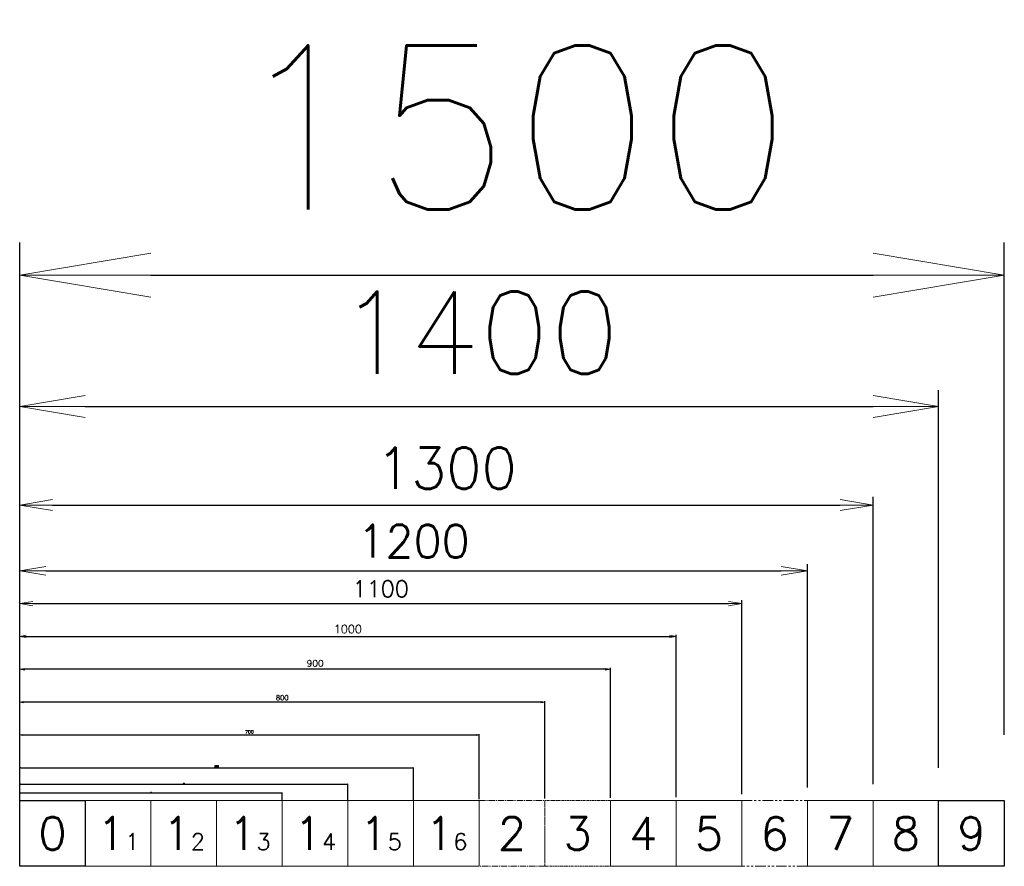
# Model space of a CAD drawing. Extents: x 4518 to 10060, y 4874 to 7551.
# Tile 1 of 3: x 4518 to 6018, y 4874 to 6163. Entities that reach past the tile are written whole.
import ezdxf

# ---------------------------------------------------------------- set-up
doc = ezdxf.new("R2010")
doc.units = 0
doc.header["$LTSCALE"] = 0.5
for name, pattern in [('CENTER2', [28.575, 19.05, -3.175, 3.175, -3.175]), ('HIDDEN2', [4.7625, 3.175, -1.5875]), ('PHANTOM', [63.5, 31.75, -6.35, 6.35, -6.35, 6.35, -6.35])]:
    doc.linetypes.add(name, pattern=pattern)
doc.layers.get('0').update_dxf_attribs({"linetype": 'CONTINUOUS'})
doc.layers.get('DEFPOINTS').update_dxf_attribs({"linetype": 'CONTINUOUS'})
for name, color, linetype, lineweight in [('01-図1', 2, 'CONTINUOUS', 20), ('01-図2', 3, 'CONTINUOUS', 20), ('01-図3', 5, 'CONTINUOUS', 20), ('01-図4', 202, 'CONTINUOUS', 20), ('01-図5', 6, 'CONTINUOUS', 20), ('01-図6', 7, 'CONTINUOUS', 20), ('02-中心線', 1, 'CENTER2', 9), ('03-隠線', 8, 'HIDDEN2', 9), ('04-寸法', 4, 'CONTINUOUS', 9), ('05-細線', 54, 'CONTINUOUS', 9), ('06-想像線', 150, 'PHANTOM', 9), ('07-文字', 7, 'CONTINUOUS', 9), ('08-溶接', 61, 'CONTINUOUS', 9)]:
    doc.layers.add(name, color=color, linetype=linetype, lineweight=lineweight)
doc.layers.add('09-稜線', color=2, linetype='CONTINUOUS')
doc.styles.get("Standard").update_dxf_attribs({"font": 'txt.shx', "bigfont": 'bigfont.shx'})
doc.dimstyles.new('1-0.25', dxfattribs={"dimtxt": 0.5, "dimasz": 0.5, "dimexe": 0.125, "dimexo": 0.25, "dimgap": 0.5, "dimtad": 1, "dimzin": 9, "dimdsep": 46, "dimtxsty": 'Standard', "dimblk1": 'OPEN', "dimblk2": 'OPEN', "dimsah": 1, "dimcen": 0, "dimclrt": 7, "dimadec": 0, "dimazin": 0, "dimtfac": 1, "dimtofl": 0, "dimtmove": 0, "dimatfit": 3, "dimldrblk": 'OPEN', "dimfxl": 1, "dimtolj": 1, "dimtzin": 9, "dimarcsym": 0})
doc.dimstyles.new('1-0.5', dxfattribs={"dimtxt": 1, "dimasz": 1, "dimexe": 0.25, "dimexo": 0.5, "dimgap": 0.5, "dimtad": 1, "dimzin": 9, "dimdsep": 46, "dimtxsty": 'Standard', "dimblk1": 'OPEN', "dimblk2": 'OPEN', "dimsah": 1, "dimcen": 0, "dimclrt": 7, "dimadec": 0, "dimazin": 0, "dimtfac": 1, "dimtofl": 0, "dimtmove": 0, "dimatfit": 3, "dimldrblk": 'OPEN', "dimfxl": 1, "dimtolj": 1, "dimtzin": 9, "dimarcsym": 0})
doc.dimstyles.new('1-1', dxfattribs={"dimtxt": 2.5, "dimasz": 2, "dimexe": 0.5, "dimexo": 1, "dimgap": 1, "dimtad": 1, "dimzin": 9, "dimdsep": 46, "dimtxsty": 'Standard', "dimblk1": 'OPEN', "dimblk2": 'OPEN', "dimsah": 1, "dimcen": 0, "dimclrt": 7, "dimadec": 0, "dimazin": 0, "dimtfac": 0.5, "dimtofl": 0, "dimtmove": 0, "dimatfit": 3, "dimldrblk": 'OPEN', "dimfxl": 1, "dimtolj": 1, "dimtzin": 9, "dimarcsym": 0})
doc.dimstyles.new('1-10', dxfattribs={"dimtxt": 25, "dimasz": 20, "dimexe": 5, "dimexo": 10, "dimgap": 10, "dimtad": 1, "dimzin": 9, "dimdsep": 46, "dimtxsty": 'Standard', "dimblk1": 'OPEN', "dimblk2": 'OPEN', "dimsah": 1, "dimcen": 0, "dimclrt": 7, "dimadec": 0, "dimazin": 0, "dimtfac": 0.5, "dimtofl": 0, "dimtmove": 0, "dimatfit": 3, "dimldrblk": 'OPEN', "dimfxl": 1, "dimtolj": 1, "dimtzin": 9, "dimarcsym": 0})
doc.dimstyles.new('1-100', dxfattribs={"dimtxt": 250, "dimasz": 200, "dimexe": 50, "dimexo": 100, "dimgap": 100, "dimtad": 1, "dimzin": 9, "dimdsep": 46, "dimtxsty": 'Standard', "dimblk1": 'OPEN', "dimblk2": 'OPEN', "dimsah": 1, "dimcen": 0, "dimclrt": 7, "dimadec": 0, "dimazin": 0, "dimtfac": 0.5, "dimtofl": 0, "dimtmove": 0, "dimatfit": 3, "dimldrblk": 'OPEN', "dimfxl": 1, "dimtolj": 1, "dimtzin": 9, "dimarcsym": 0})
doc.dimstyles.new('1-2', dxfattribs={"dimtxt": 5, "dimasz": 4, "dimexe": 1, "dimexo": 2, "dimgap": 2, "dimtad": 1, "dimzin": 9, "dimdsep": 46, "dimtxsty": 'Standard', "dimblk1": 'OPEN', "dimblk2": 'OPEN', "dimsah": 1, "dimcen": 0, "dimclrt": 7, "dimadec": 0, "dimazin": 0, "dimtfac": 0.5, "dimtofl": 0, "dimtmove": 0, "dimatfit": 3, "dimldrblk": 'OPEN', "dimfxl": 1, "dimtolj": 1, "dimtzin": 9, "dimarcsym": 0})
doc.dimstyles.new('1-20', dxfattribs={"dimtxt": 50, "dimasz": 40, "dimexe": 10, "dimexo": 20, "dimgap": 20, "dimtad": 1, "dimzin": 9, "dimdsep": 46, "dimtxsty": 'Standard', "dimblk1": 'OPEN', "dimblk2": 'OPEN', "dimsah": 1, "dimcen": 0, "dimclrt": 7, "dimadec": 0, "dimazin": 0, "dimtfac": 0.5, "dimtofl": 0, "dimtmove": 0, "dimatfit": 3, "dimldrblk": 'OPEN', "dimfxl": 1, "dimtolj": 1, "dimtzin": 9, "dimarcsym": 0})
doc.dimstyles.new('1-25', dxfattribs={"dimtxt": 62.5, "dimasz": 50, "dimexe": 12.5, "dimexo": 25, "dimgap": 25, "dimtad": 1, "dimzin": 9, "dimdsep": 46, "dimtxsty": 'Standard', "dimblk1": 'OPEN', "dimblk2": 'OPEN', "dimsah": 1, "dimcen": 0, "dimclrt": 7, "dimadec": 0, "dimazin": 0, "dimtfac": 0.5, "dimtofl": 0, "dimtmove": 0, "dimatfit": 3, "dimldrblk": 'OPEN', "dimfxl": 1, "dimtolj": 1, "dimtzin": 9, "dimarcsym": 0})
doc.dimstyles.new('1-3', dxfattribs={"dimtxt": 7.5, "dimasz": 6, "dimexe": 1.5, "dimexo": 3, "dimgap": 3, "dimtad": 1, "dimzin": 9, "dimdsep": 46, "dimtxsty": 'Standard', "dimblk1": 'OPEN', "dimblk2": 'OPEN', "dimsah": 1, "dimcen": 0, "dimclrt": 7, "dimadec": 0, "dimazin": 0, "dimtfac": 0.5, "dimtofl": 0, "dimtmove": 0, "dimatfit": 3, "dimldrblk": 'OPEN', "dimfxl": 1, "dimtolj": 1, "dimtzin": 9, "dimarcsym": 0})
doc.dimstyles.new('1-4', dxfattribs={"dimtxt": 10, "dimasz": 8, "dimexe": 2, "dimexo": 4, "dimgap": 4, "dimtad": 1, "dimzin": 9, "dimdsep": 46, "dimtxsty": 'Standard', "dimblk1": 'OPEN', "dimblk2": 'OPEN', "dimsah": 1, "dimcen": 0, "dimclrt": 7, "dimadec": 0, "dimazin": 0, "dimtfac": 0.5, "dimtofl": 0, "dimtmove": 0, "dimatfit": 3, "dimldrblk": 'OPEN', "dimfxl": 1, "dimtolj": 1, "dimtzin": 9, "dimarcsym": 0})
doc.dimstyles.new('1-5', dxfattribs={"dimtxt": 12.5, "dimasz": 10, "dimexe": 2.5, "dimexo": 5, "dimgap": 5, "dimtad": 1, "dimzin": 9, "dimdsep": 46, "dimtxsty": 'Standard', "dimblk1": 'OPEN', "dimblk2": 'OPEN', "dimsah": 1, "dimcen": 0, "dimclrt": 7, "dimadec": 0, "dimazin": 0, "dimtfac": 0.5, "dimtofl": 0, "dimtmove": 0, "dimatfit": 3, "dimldrblk": 'OPEN', "dimfxl": 1, "dimtolj": 1, "dimtzin": 9, "dimarcsym": 0})
doc.dimstyles.new('1-50', dxfattribs={"dimtxt": 125, "dimasz": 100, "dimexe": 25, "dimexo": 50, "dimgap": 50, "dimtad": 1, "dimzin": 9, "dimdsep": 46, "dimtxsty": 'Standard', "dimblk1": 'OPEN', "dimblk2": 'OPEN', "dimsah": 1, "dimcen": 0, "dimclrt": 7, "dimadec": 0, "dimazin": 0, "dimtfac": 0.5, "dimtofl": 0, "dimtmove": 0, "dimatfit": 3, "dimldrblk": 'OPEN', "dimfxl": 1, "dimtolj": 1, "dimtzin": 9, "dimarcsym": 0})

# ---------------------------------------------------------------- blocks, each defined once
blk = doc.blocks.new('_OPEN')
at = {"color": 0, "linetype": 'ByBlock'}
for p, q in [((-1, 0.1667), (0, 0)), ((0, 0), (-1, -0.1667)), ((0, 0), (-1, 0))]:
    blk.add_line(p, q, dxfattribs=at)
blk = doc.blocks.new('*D7')
at = {"layer": '04-寸法', "color": 0, "lineweight": -2, "transparency": 16777216}
for p, q in [((4518.4, 4974.7), (4518.4, 5024.2)), ((4520.4, 5023.7), (5116.4, 5023.7)), ((5118.4, 4974.7), (5118.4, 5024.2))]:
    blk.add_line(p, q, dxfattribs=at)
at = {"layer": 'DEFPOINTS', "color": 0, "transparency": 16777216}
for p in [(5118.4, 5023.7), (4518.4, 4973.7), (5118.4, 4973.7)]:
    blk.add_point(p, dxfattribs=at)
at = {"layer": '04-寸法', "color": 0, "lineweight": -2, "transparency": 16777216, "xscale": 2, "yscale": 2, "zscale": 2, "rotation": 180}
blk.add_blockref('_OPEN', (4518.4, 5023.7), dxfattribs=at)
at = {"layer": '04-寸法', "color": 0, "lineweight": -2, "transparency": 16777216, "xscale": 2, "yscale": 2, "zscale": 2}
blk.add_blockref('_OPEN', (5118.4, 5023.7), dxfattribs=at)
at = {"layer": '04-寸法', "color": 7, "transparency": 16777216, "insert": (4818.4, 5025.9), "char_height": 2.5, "attachment_point": 5}
blk.add_mtext('\\A1;600', dxfattribs=at)
blk = doc.blocks.new('*D8')
at = {"layer": '04-寸法', "color": 0, "lineweight": -2, "transparency": 16777216}
for p, q in [((4518.4, 4975.7), (4518.4, 5074.7)), ((4522.4, 5073.7), (5214.4, 5073.7)), ((5218.4, 4975.7), (5218.4, 5074.7))]:
    blk.add_line(p, q, dxfattribs=at)
at = {"layer": 'DEFPOINTS', "color": 0, "transparency": 16777216}
for p in [(5218.4, 5073.7), (4518.4, 4973.7), (5218.4, 4973.7)]:
    blk.add_point(p, dxfattribs=at)
at = {"layer": '04-寸法', "color": 0, "lineweight": -2, "transparency": 16777216, "xscale": 4, "yscale": 4, "zscale": 4, "rotation": 180}
blk.add_blockref('_OPEN', (4518.4, 5073.7), dxfattribs=at)
at = {"layer": '04-寸法', "color": 0, "lineweight": -2, "transparency": 16777216, "xscale": 4, "yscale": 4, "zscale": 4}
blk.add_blockref('_OPEN', (5218.4, 5073.7), dxfattribs=at)
at = {"layer": '04-寸法', "color": 7, "transparency": 16777216, "insert": (4868.4, 5078.2), "char_height": 5, "attachment_point": 5}
blk.add_mtext('\\A1;700', dxfattribs=at)
blk = doc.blocks.new('*D9')
at = {"layer": '04-寸法', "color": 0, "lineweight": -2, "transparency": 16777216}
for p, q in [((4518.4, 4978.7), (4518.4, 5226.2)), ((4528.4, 5223.7), (5508.4, 5223.7)), ((5518.4, 4978.7), (5518.4, 5226.2))]:
    blk.add_line(p, q, dxfattribs=at)
at = {"layer": 'DEFPOINTS', "color": 0, "transparency": 16777216}
for p in [(5518.4, 5223.7), (4518.4, 4973.7), (5518.4, 4973.7)]:
    blk.add_point(p, dxfattribs=at)
at = {"layer": '04-寸法', "color": 0, "lineweight": -2, "transparency": 16777216, "xscale": 10, "yscale": 10, "zscale": 10, "rotation": 180}
blk.add_blockref('_OPEN', (4518.4, 5223.7), dxfattribs=at)
at = {"layer": '04-寸法', "color": 0, "lineweight": -2, "transparency": 16777216, "xscale": 10, "yscale": 10, "zscale": 10}
blk.add_blockref('_OPEN', (5518.4, 5223.7), dxfattribs=at)
at = {"layer": '04-寸法', "color": 7, "transparency": 16777216, "insert": (5018.4, 5234.9), "char_height": 12.5, "attachment_point": 5}
blk.add_mtext('\\A1;1000', dxfattribs=at)
blk = doc.blocks.new('*D10')
at = {"layer": '04-寸法', "color": 0, "lineweight": -2, "transparency": 16777216}
for p, q in [((4518.4, 4983.7), (4518.4, 5278.7)), ((4538.4, 5273.7), (5598.4, 5273.7)), ((5618.4, 4983.7), (5618.4, 5278.7))]:
    blk.add_line(p, q, dxfattribs=at)
at = {"layer": 'DEFPOINTS', "color": 0, "transparency": 16777216}
for p in [(5618.4, 5273.7), (4518.4, 4973.7), (5618.4, 4973.7)]:
    blk.add_point(p, dxfattribs=at)
at = {"layer": '04-寸法', "color": 0, "lineweight": -2, "transparency": 16777216, "xscale": 20, "yscale": 20, "zscale": 20, "rotation": 180}
blk.add_blockref('_OPEN', (4518.4, 5273.7), dxfattribs=at)
at = {"layer": '04-寸法', "color": 0, "lineweight": -2, "transparency": 16777216, "xscale": 20, "yscale": 20, "zscale": 20}
blk.add_blockref('_OPEN', (5618.4, 5273.7), dxfattribs=at)
at = {"layer": '04-寸法', "color": 7, "transparency": 16777216, "insert": (5068.4, 5296.2), "char_height": 25, "attachment_point": 5}
blk.add_mtext('\\A1;1100', dxfattribs=at)
blk = doc.blocks.new('*D11')
at = {"layer": '04-寸法', "color": 0, "lineweight": -2, "transparency": 16777216}
for p, q in [((4518.4, 4993.7), (4518.4, 5333.7)), ((5718.4, 4993.7), (5718.4, 5333.7)), ((4558.4, 5323.7), (5678.4, 5323.7))]:
    blk.add_line(p, q, dxfattribs=at)
at = {"layer": 'DEFPOINTS', "color": 0, "transparency": 16777216}
for p in [(5718.4, 5323.7), (4518.4, 4973.7), (5718.4, 4973.7)]:
    blk.add_point(p, dxfattribs=at)
at = {"layer": '04-寸法', "color": 0, "lineweight": -2, "transparency": 16777216, "xscale": 40, "yscale": 40, "zscale": 40, "rotation": 180}
blk.add_blockref('_OPEN', (4518.4, 5323.7), dxfattribs=at)
at = {"layer": '04-寸法', "color": 0, "lineweight": -2, "transparency": 16777216, "xscale": 40, "yscale": 40, "zscale": 40}
blk.add_blockref('_OPEN', (5718.4, 5323.7), dxfattribs=at)
at = {"layer": '04-寸法', "color": 7, "transparency": 16777216, "insert": (5118.4, 5368.7), "char_height": 50, "attachment_point": 5}
blk.add_mtext('\\A1;1200', dxfattribs=at)
blk = doc.blocks.new('*D13')
at = {"layer": '04-寸法', "color": 0, "lineweight": -2, "transparency": 16777216}
for p, q in [((4518.4, 4973.9), (4518.4, 4985.8)), ((4518.9, 4985.6), (4917.9, 4985.6)), ((4918.4, 4973.9), (4918.4, 4985.8))]:
    blk.add_line(p, q, dxfattribs=at)
at = {"layer": 'DEFPOINTS', "color": 0, "transparency": 16777216}
for p in [(4918.4, 4985.6), (4518.4, 4973.7), (4918.4, 4973.7)]:
    blk.add_point(p, dxfattribs=at)
at = {"layer": '04-寸法', "color": 0, "lineweight": -2, "transparency": 16777216, "xscale": 0.5, "yscale": 0.5, "zscale": 0.5, "rotation": 180}
blk.add_blockref('_OPEN', (4518.4, 4985.6), dxfattribs=at)
at = {"layer": '04-寸法', "color": 0, "lineweight": -2, "transparency": 16777216, "xscale": 0.5, "yscale": 0.5, "zscale": 0.5}
blk.add_blockref('_OPEN', (4918.4, 4985.6), dxfattribs=at)
at = {"layer": '04-寸法', "color": 7, "transparency": 16777216, "insert": (4718.4, 4986.4), "char_height": 0.5, "attachment_point": 5}
blk.add_mtext('\\A1;400', dxfattribs=at)
blk = doc.blocks.new('*D14')
at = {"layer": '04-寸法', "color": 0, "lineweight": -2, "transparency": 16777216}
for p, q in [((4518.4, 4998.7), (4518.4, 5436.2)), ((5818.4, 4998.7), (5818.4, 5436.2)), ((4568.4, 5423.7), (5768.4, 5423.7))]:
    blk.add_line(p, q, dxfattribs=at)
at = {"layer": 'DEFPOINTS', "color": 0, "transparency": 16777216}
for p in [(5818.4, 5423.7), (4518.4, 4973.7), (5818.4, 4973.7)]:
    blk.add_point(p, dxfattribs=at)
at = {"layer": '04-寸法', "color": 0, "lineweight": -2, "transparency": 16777216, "xscale": 50, "yscale": 50, "zscale": 50, "rotation": 180}
blk.add_blockref('_OPEN', (4518.4, 5423.7), dxfattribs=at)
at = {"layer": '04-寸法', "color": 0, "lineweight": -2, "transparency": 16777216, "xscale": 50, "yscale": 50, "zscale": 50}
blk.add_blockref('_OPEN', (5818.4, 5423.7), dxfattribs=at)
at = {"layer": '04-寸法', "color": 7, "transparency": 16777216, "insert": (5168.4, 5479.9), "char_height": 62.5, "attachment_point": 5}
blk.add_mtext('\\A1;1300', dxfattribs=at)
blk = doc.blocks.new('*D15')
at = {"layer": '04-寸法', "color": 0, "lineweight": -2, "transparency": 16777216}
for p, q in [((4518.4, 5023.7), (4518.4, 5598.7)), ((5918.4, 5023.7), (5918.4, 5598.7)), ((4618.4, 5573.7), (5818.4, 5573.7))]:
    blk.add_line(p, q, dxfattribs=at)
at = {"layer": 'DEFPOINTS', "color": 0, "transparency": 16777216}
for p in [(5918.4, 5573.7), (4518.4, 4973.7), (5918.4, 4973.7)]:
    blk.add_point(p, dxfattribs=at)
at = {"layer": '04-寸法', "color": 0, "lineweight": -2, "transparency": 16777216, "xscale": 100, "yscale": 100, "zscale": 100, "rotation": 180}
blk.add_blockref('_OPEN', (4518.4, 5573.7), dxfattribs=at)
at = {"layer": '04-寸法', "color": 0, "lineweight": -2, "transparency": 16777216, "xscale": 100, "yscale": 100, "zscale": 100}
blk.add_blockref('_OPEN', (5918.4, 5573.7), dxfattribs=at)
at = {"layer": '04-寸法', "color": 7, "transparency": 16777216, "insert": (5218.4, 5686.2), "char_height": 125, "attachment_point": 5}
blk.add_mtext('\\A1;1400', dxfattribs=at)
blk = doc.blocks.new('*D16')
at = {"layer": '04-寸法', "color": 0, "lineweight": -2, "transparency": 16777216}
for p, q in [((4518.4, 5073.7), (4518.4, 5823.7)), ((6018.4, 5073.7), (6018.4, 5823.7)), ((4718.4, 5773.7), (5818.4, 5773.7))]:
    blk.add_line(p, q, dxfattribs=at)
at = {"layer": 'DEFPOINTS', "color": 0, "transparency": 16777216}
for p in [(6018.4, 5773.7), (4518.4, 4973.7), (6018.4, 4973.7)]:
    blk.add_point(p, dxfattribs=at)
at = {"layer": '04-寸法', "color": 0, "lineweight": -2, "transparency": 16777216, "xscale": 200, "yscale": 200, "zscale": 200, "rotation": 180}
blk.add_blockref('_OPEN', (4518.4, 5773.7), dxfattribs=at)
at = {"layer": '04-寸法', "color": 0, "lineweight": -2, "transparency": 16777216, "xscale": 200, "yscale": 200, "zscale": 200}
blk.add_blockref('_OPEN', (6018.4, 5773.7), dxfattribs=at)
at = {"layer": '04-寸法', "color": 7, "transparency": 16777216, "insert": (5268.4, 5998.7), "char_height": 250, "attachment_point": 5}
blk.add_mtext('\\A1;1500', dxfattribs=at)
blk = doc.blocks.new('*D17')
at = {"layer": '04-寸法', "color": 0, "lineweight": -2, "transparency": 16777216}
for p, q in [((4518.4, 4977.7), (4518.4, 5175.7)), ((5418.4, 4977.7), (5418.4, 5175.7)), ((5410.4, 5173.7), (4526.4, 5173.7))]:
    blk.add_line(p, q, dxfattribs=at)
at = {"layer": 'DEFPOINTS', "color": 0, "transparency": 16777216}
for p in [(4518.4, 5173.7), (4518.4, 4973.7), (5418.4, 4973.7)]:
    blk.add_point(p, dxfattribs=at)
at = {"layer": '04-寸法', "color": 0, "lineweight": -2, "transparency": 16777216, "xscale": 8, "yscale": 8, "zscale": 8, "rotation": 180}
blk.add_blockref('_OPEN', (4518.4, 5173.7), dxfattribs=at)
at = {"layer": '04-寸法', "color": 0, "lineweight": -2, "transparency": 16777216, "xscale": 8, "yscale": 8, "zscale": 8}
blk.add_blockref('_OPEN', (5418.4, 5173.7), dxfattribs=at)
at = {"layer": '04-寸法', "color": 7, "transparency": 16777216, "insert": (4968.4, 5182.7), "char_height": 10, "attachment_point": 5}
blk.add_mtext('\\A1;900', dxfattribs=at)
blk = doc.blocks.new('*D18')
at = {"layer": '04-寸法', "color": 0, "lineweight": -2, "transparency": 16777216}
for p, q in [((4518.4, 4976.7), (4518.4, 5125.2)), ((5312.4, 5123.7), (4524.4, 5123.7)), ((5318.4, 4976.7), (5318.4, 5125.2))]:
    blk.add_line(p, q, dxfattribs=at)
at = {"layer": 'DEFPOINTS', "color": 0, "transparency": 16777216}
for p in [(4518.4, 5123.7), (4518.4, 4973.7), (5318.4, 4973.7)]:
    blk.add_point(p, dxfattribs=at)
at = {"layer": '04-寸法', "color": 0, "lineweight": -2, "transparency": 16777216, "xscale": 6, "yscale": 6, "zscale": 6, "rotation": 180}
blk.add_blockref('_OPEN', (4518.4, 5123.7), dxfattribs=at)
at = {"layer": '04-寸法', "color": 0, "lineweight": -2, "transparency": 16777216, "xscale": 6, "yscale": 6, "zscale": 6}
blk.add_blockref('_OPEN', (5318.4, 5123.7), dxfattribs=at)
at = {"layer": '04-寸法', "color": 7, "transparency": 16777216, "insert": (4918.4, 5130.4), "char_height": 7.5, "attachment_point": 5}
blk.add_mtext('\\A1;800', dxfattribs=at)

msp = doc.modelspace()

# ---------------------------------------------------------------- linework, layer by layer
msp.add_lwpolyline([(4518.408, 4973.682), (4618.408, 4973.682), (4618.408, 4873.682), (4518.408, 4873.682)], close=True)
at = {"layer": '01-図1'}
msp.add_lwpolyline([(4618.408, 4973.682), (4718.408, 4973.682), (4718.408, 4873.682), (4618.408, 4873.682)], close=True, dxfattribs=at)
at = {"layer": '01-図2'}
msp.add_lwpolyline([(4718.408, 4973.682), (4818.408, 4973.682), (4818.408, 4873.682), (4718.408, 4873.682)], close=True, dxfattribs=at)
at = {"layer": '01-図3'}
msp.add_lwpolyline([(4818.408, 4973.682), (4918.408, 4973.682), (4918.408, 4873.682), (4818.408, 4873.682)], close=True, dxfattribs=at)
at = {"layer": '01-図4'}
msp.add_lwpolyline([(4918.408, 4973.682), (5018.408, 4973.682), (5018.408, 4873.682), (4918.408, 4873.682)], close=True, dxfattribs=at)
at = {"layer": '01-図5'}
msp.add_lwpolyline([(5018.408, 4973.682), (5118.408, 4973.682), (5118.408, 4873.682), (5018.408, 4873.682)], close=True, dxfattribs=at)
at = {"layer": '01-図6'}
msp.add_lwpolyline([(5118.408, 4973.682), (5218.408, 4973.682), (5218.408, 4873.682), (5118.408, 4873.682)], close=True, dxfattribs=at)
at = {"layer": '02-中心線'}
msp.add_lwpolyline([(5218.408, 4973.682), (5318.408, 4973.682), (5318.408, 4873.682), (5218.408, 4873.682)], close=True, dxfattribs=at)
at = {"layer": '03-隠線'}
msp.add_lwpolyline([(5318.408, 4973.682), (5418.408, 4973.682), (5418.408, 4873.682), (5318.408, 4873.682)], close=True, dxfattribs=at)
at = {"layer": '04-寸法'}
msp.add_lwpolyline([(5418.408, 4973.682), (5518.408, 4973.682), (5518.408, 4873.682), (5418.408, 4873.682)], close=True, dxfattribs=at)
at = {"layer": '05-細線'}
msp.add_lwpolyline([(5518.408, 4973.682), (5618.408, 4973.682), (5618.408, 4873.682), (5518.408, 4873.682)], close=True, dxfattribs=at)
at = {"layer": '06-想像線'}
msp.add_lwpolyline([(5618.408, 4973.682), (5718.408, 4973.682), (5718.408, 4873.682), (5618.408, 4873.682)], close=True, dxfattribs=at)
at = {"layer": '07-文字'}
msp.add_lwpolyline([(5718.408, 4973.682), (5818.408, 4973.682), (5818.408, 4873.682), (5718.408, 4873.682)], close=True, dxfattribs=at)
at = {"layer": '08-溶接'}
msp.add_lwpolyline([(5818.408, 4973.682), (5918.408, 4973.682), (5918.408, 4873.682), (5818.408, 4873.682)], close=True, dxfattribs=at)
at = {"layer": '09-稜線'}
msp.add_lwpolyline([(5918.408, 4973.682), (6018.408, 4973.682), (6018.408, 4873.682), (5918.408, 4873.682)], close=True, dxfattribs=at)

# ---------------------------------------------------------------- texts
at = {"insert": (4568.408, 4923.682), "char_height": 50, "width": 75.9807, "attachment_point": 5}
msp.add_mtext('0', dxfattribs=at)
at = {"layer": '01-図1', "insert": (4668.408, 4923.682), "char_height": 50, "width": 75.9807, "attachment_point": 5}
msp.add_mtext('1{\\H0.5x;1}', dxfattribs=at)
at = {"layer": '01-図2', "insert": (4768.408, 4923.682), "char_height": 50, "width": 75.9807, "attachment_point": 5}
msp.add_mtext('1{\\H0.5x;2}', dxfattribs=at)
at = {"layer": '01-図3', "insert": (4868.408, 4923.682), "char_height": 50, "width": 75.9807, "attachment_point": 5}
msp.add_mtext('1{\\H0.5x;3}', dxfattribs=at)
at = {"layer": '01-図4', "insert": (4968.408, 4923.682), "char_height": 50, "width": 75.9807, "attachment_point": 5}
msp.add_mtext('1{\\H0.5x;4}', dxfattribs=at)
at = {"layer": '01-図5', "insert": (5068.408, 4923.682), "char_height": 50, "width": 75.9807, "attachment_point": 5}
msp.add_mtext('1{\\H0.5x;5}', dxfattribs=at)
at = {"layer": '01-図6', "insert": (5168.408, 4923.682), "char_height": 50, "width": 75.9807, "attachment_point": 5}
msp.add_mtext('1{\\H0.5x;6}', dxfattribs=at)
at = {"layer": '02-中心線', "insert": (5268.408, 4923.682), "char_height": 50, "width": 75.9807, "attachment_point": 5}
msp.add_mtext('2', dxfattribs=at)
at = {"layer": '03-隠線', "insert": (5368.408, 4923.682), "char_height": 50, "width": 75.9807, "attachment_point": 5}
msp.add_mtext('3', dxfattribs=at)
at = {"layer": '04-寸法', "insert": (5468.408, 4923.682), "char_height": 50, "width": 75.9807, "attachment_point": 5}
msp.add_mtext('4', dxfattribs=at)
at = {"layer": '05-細線', "insert": (5568.408, 4923.682), "char_height": 50, "width": 75.9807, "attachment_point": 5}
msp.add_mtext('5', dxfattribs=at)
at = {"layer": '06-想像線', "insert": (5668.408, 4923.682), "char_height": 50, "width": 75.9807, "attachment_point": 5}
msp.add_mtext('6', dxfattribs=at)
at = {"layer": '07-文字', "insert": (5768.408, 4923.682), "char_height": 50, "width": 75.9807, "attachment_point": 5}
msp.add_mtext('7', dxfattribs=at)
at = {"layer": '08-溶接', "insert": (5868.408, 4923.682), "char_height": 50, "width": 75.9807, "attachment_point": 5}
msp.add_mtext('8', dxfattribs=at)
at = {"layer": '09-稜線', "insert": (5968.408, 4923.682), "char_height": 50, "width": 75.9807, "attachment_point": 5}
msp.add_mtext('9', dxfattribs=at)

# ---------------------------------------------------------------- dimensions: what is measured, and where the dimension line sits
at = {"layer": '04-寸法'}
for base, p1, p2, dimstyle, picture, middle in [((6018.408, 5773.682), (4518.408, 4973.682), (6018.408, 4973.682), '1-100', '*D16', (5268.408, 5998.682)), ((5918.408, 5573.682), (4518.408, 4973.682), (5918.408, 4973.682), '1-50', '*D15', (5218.408, 5686.182)), ((5818.408, 5423.682), (4518.408, 4973.682), (5818.408, 4973.682), '1-25', '*D14', (5168.408, 5479.932)), ((4518.408, 5173.682), (5418.408, 4973.682), (4518.408, 4973.682), '1-4', '*D17', (4968.408, 5182.682)), ((4518.408, 5123.682), (5318.408, 4973.682), (4518.408, 4973.682), '1-3', '*D18', (4918.408, 5130.432))]:
    dim = msp.add_linear_dim(base=base, p1=p1, p2=p2, dimstyle=dimstyle, dxfattribs=at)
    dim.commit()
    dim.dimension.update_dxf_attribs({"geometry": picture, "text_midpoint": middle})
for base, p2, dimstyle, picture, middle in [((5718.408, 5323.682), (5718.408, 4973.682), '1-20', '*D11', (5118.408, 5323.682)), ((5618.408, 5273.682), (5618.408, 4973.682), '1-10', '*D10', (5068.408, 5273.682)), ((5518.408, 5223.682), (5518.408, 4973.682), '1-5', '*D9', (5018.408, 5223.682)), ((5218.408, 5073.682), (5218.408, 4973.682), '1-2', '*D8', (4868.408, 5073.682)), ((5118.408, 5023.682), (5118.408, 4973.682), '1-1', '*D7', (4818.408, 5023.682)), ((4918.408, 4985.645), (4918.408, 4973.682), '1-0.25', '*D13', (4718.408, 4985.645))]:
    dim = msp.add_linear_dim(base=base, p1=(4518.408, 4973.682), p2=p2, dimstyle=dimstyle, dxfattribs=at)
    dim.commit()
    dim.dimension.update_dxf_attribs({"geometry": picture, "text_midpoint": middle, "dimtype": 160})
msp.add_linear_dim(base=(5018.408, 4998.955), p1=(4518.408, 4974.682), p2=(5018.408, 4973.682), dimstyle='1-0.5', dxfattribs=at).render()

doc.saveas('drawing.dxf')
